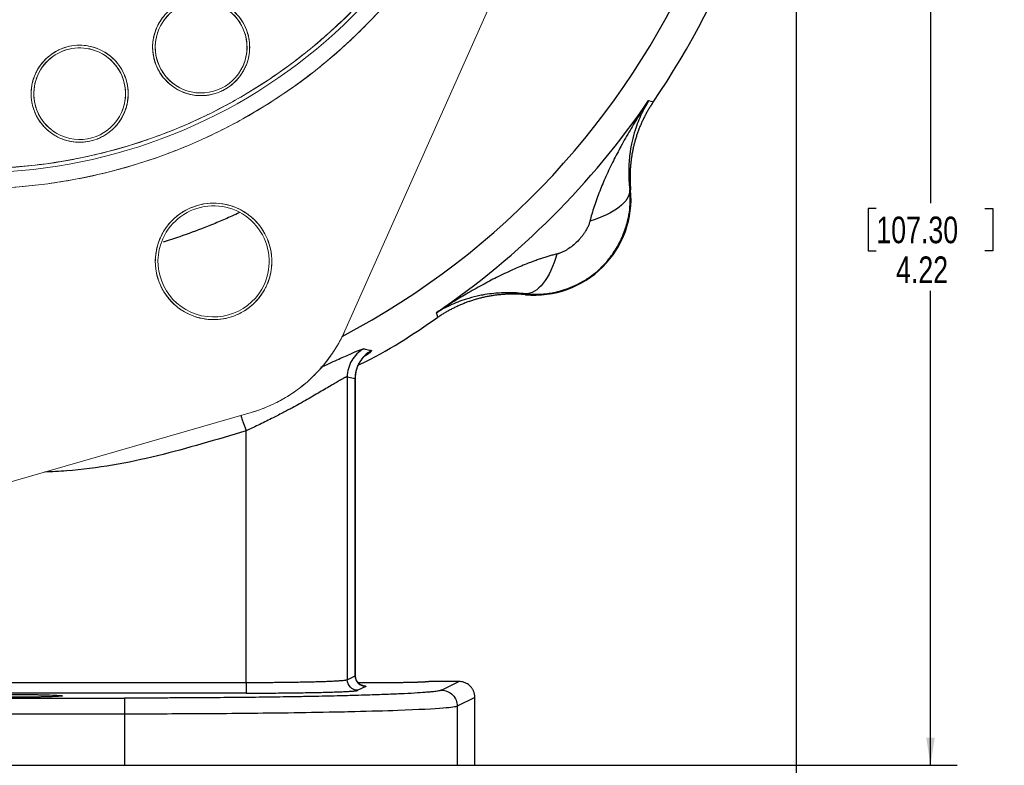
# Model space of a CAD drawing. Header units: inches. Extents: x 0.3 to 34.1, y 0.2 to 21.7.
# Tile 9 of 36: x 7.9 to 12.5, y 5 to 8.5. Entities that reach past the tile are written whole.
import ezdxf

# ---------------------------------------------------------------- set-up
doc = ezdxf.new("R2010")
doc.units = ezdxf.units.IN
doc.header["$MEASUREMENT"] = 0
doc.layers.add('SLD-0', color=7, linetype='Continuous', lineweight=25)
doc.styles.add('SLDTEXTSTYLE0', font='TXT', dxfattribs={"width": 0.75})
doc.dimstyles.new('SLDDIMSTYLE0', dxfattribs={"dimtxt": 0.125, "dimasz": 0.13, "dimexe": 0, "dimexo": 0.0625, "dimgap": 0.03125, "dimtad": 0, "dimtih": 1, "dimtoh": 1, "dimlfac": 0.8, "dimrnd": 1e-09, "dimzin": 12, "dimdsep": 46, "dimtxsty": 'SLDTEXTSTYLE0', "dimsah": 1, "dimcen": 0.09, "dimadec": 0, "dimazin": 3, "dimtfac": 1, "dimtofl": 0, "dimtmove": 0, "dimatfit": 3, "dimfxl": 1, "dimfrac": 2, "dimtolj": 1, "dimtzin": 12, "dimarcsym": 0})

# ---------------------------------------------------------------- blocks, each defined once
blk = doc.blocks.new('_D')
at = {"layer": 'SLD-0'}
for p, q in [((11.5481, 10.2186), (11.5481, 1.9743)), ((6.1356, 5.4623), (6.1356, 1.9743)), ((9.069, 2.2793), (9.0309, 2.2793)), ((9.0309, 2.2793), (9.0309, 2.0809)), ((9.577, 2.2793), (9.6151, 2.2793)), ((9.6151, 2.2793), (9.6151, 2.0809)), ((6.1356, 2.0993), (8.9213, 2.0993)), ((9.0309, 2.0809), (9.069, 2.0809)), ((9.6151, 2.0809), (9.577, 2.0809)), ((11.5481, 2.0993), (9.7247, 2.0993))]:
    blk.add_line(p, q, dxfattribs=at)
for points in [[(6.1356, 2.0993), (6.2656, 2.0793), (6.2656, 2.1193)], [(11.5481, 2.0993), (11.4181, 2.1193), (11.4181, 2.0793)]]:
    blk.add_solid(points, dxfattribs=at)
at = {"layer": 'SLD-0', "char_height": 0.125, "attachment_point": 1, "style": 'SLDTEXTSTYLE0'}
for s, insert in [('109.98', (9.069, 2.242)), ('4.33', (9.1614, 2.055))]:
    blk.add_mtext(s, dxfattribs=dict(at, insert=insert))
blk = doc.blocks.new('_D_2')
at = {"layer": 'SLD-0'}
for p, q in [((6.1356, 5.4623), (6.1356, 2.4468)), ((10.0418, 4.9379), (10.0418, 2.4468)), ((7.868, 2.7518), (7.8299, 2.7518)), ((7.8299, 2.7518), (7.8299, 2.5533)), ((8.2836, 2.7518), (8.3217, 2.7518)), ((8.3217, 2.7518), (8.3217, 2.5533)), ((6.1356, 2.5718), (7.7203, 2.5718)), ((7.8299, 2.5533), (7.868, 2.5533)), ((8.3217, 2.5533), (8.2836, 2.5533)), ((10.0418, 2.5718), (8.4313, 2.5718))]:
    blk.add_line(p, q, dxfattribs=at)
for points in [[(6.1356, 2.5718), (6.2656, 2.5518), (6.2656, 2.5918)], [(10.0418, 2.5718), (9.9118, 2.5918), (9.9118, 2.5518)]]:
    blk.add_solid(points, dxfattribs=at)
at = {"layer": 'SLD-0', "char_height": 0.125, "attachment_point": 1, "style": 'SLDTEXTSTYLE0'}
for s, insert in [('79.38', (7.868, 2.7145)), ('3.13', (7.9142, 2.5275))]:
    blk.add_mtext(s, dxfattribs=dict(at, insert=insert))
blk = doc.blocks.new('_D_5')
at = {"layer": 'SLD-0'}
for p, q in [((8.7343, 10.2686), (12.303, 10.2686)), ((12.178, 10.2686), (12.178, 7.6237)), ((11.924, 7.5983), (11.8859, 7.5983)), ((11.8859, 7.5983), (11.8859, 7.3999)), ((12.432, 7.5983), (12.4701, 7.5983)), ((12.4701, 7.5983), (12.4701, 7.3999)), ((11.8859, 7.3999), (11.924, 7.3999)), ((12.4701, 7.3999), (12.432, 7.3999)), ((12.178, 4.9879), (12.178, 7.2128)), ((8.4492, 4.9879), (12.303, 4.9879))]:
    blk.add_line(p, q, dxfattribs=at)
for points in [[(12.178, 10.2686), (12.158, 10.1386), (12.198, 10.1386)], [(12.178, 4.9879), (12.198, 5.1179), (12.158, 5.1179)]]:
    blk.add_solid(points, dxfattribs=at)
at = {"layer": 'SLD-0', "char_height": 0.125, "attachment_point": 1, "style": 'SLDTEXTSTYLE0'}
for s, insert in [('107.30', (11.924, 7.561)), ('4.22', (12.0164, 7.374))]:
    blk.add_mtext(s, dxfattribs=dict(at, insert=insert))

msp = doc.modelspace()

# ---------------------------------------------------------------- linework, layer by layer
at = {"color": 144, "linetype": 'Continuous', "lineweight": 18}
for p, q in [((10.2385, 8.8333), (9.4327, 7.0254)), ((8.9924, 6.6421), (6.9979, 6.0667))]:
    msp.add_line(p, q, dxfattribs=at)
at = {"color": 7, "linetype": 'Continuous', "lineweight": 25}
for p, q in [((10.8565, 8.1047), (10.867, 8.1015)), ((10.867, 8.1015), (10.878, 8.0982)), ((10.7681, 7.6873), (10.772, 7.687)), ((10.2797, 7.1947), (10.2795, 7.1987)), ((9.8652, 7.0997), (9.862, 7.1103)), ((9.8686, 7.0888), (9.8652, 7.0997)), ((9.4435, 6.8094), (9.4435, 5.3894)), ((9.4435, 6.8094), (9.4806, 6.8016)), ((9.4806, 6.8016), (9.4806, 5.4079)), ((9.4812, 5.403), (9.4812, 6.8052)), ((8.9691, 5.3764), (8.9691, 6.5565)), ((9.4435, 5.3894), (9.4806, 5.4079)), ((7.4576, 5.3764), (8.9691, 5.3764)), ((9.5305, 5.358), (9.4934, 5.3394)), ((9.5731, 5.3743), (9.495, 5.3747)), ((9.8275, 5.381), (9.8275, 5.3812)), ((9.9668, 5.381), (9.8275, 5.381)), ((9.8847, 5.34), (9.9668, 5.381)), ((8.9691, 5.3264), (7.4576, 5.3264)), ((3.8719, 5.3031), (8.3992, 5.3031)), ((10.0418, 5.3061), (9.9596, 5.265)), ((9.9596, 5.265), (9.9596, 4.9879)), ((10.0418, 4.9879), (10.0418, 5.3061)), ((8.3992, 5.2281), (3.8719, 5.2281)), ((8.3992, 5.2281), (8.3992, 4.9879)), ((3.8719, 4.9879), (8.3992, 4.9879)), ((8.1087, 4.9878), (8.1087, 4.9879)), ((9.9596, 4.9879), (10.0418, 4.9879))]:
    msp.add_line(p, q, dxfattribs=at)
at = {"color": 8, "linetype": 'Continuous', "lineweight": 25}
for p, q in [((9.4806, 6.8016), (9.4787, 6.799)), ((9.4806, 5.4079), (9.4797, 5.4088)), ((9.4798, 5.4087), (9.4806, 5.4079))]:
    msp.add_line(p, q, dxfattribs=at)
at = {"color": 7, "linetype": 'Continuous', "lineweight": 25}
for centre, radius, start, end in [((7.6981, 10.2686), 3.85, 325.6839, 20.6391), ((7.6981, 10.2686), 3.8286, 304.4163, 325.5837), ((10.3223, 7.6444), 0.4517, 264.581, 5.4189)]:
    msp.add_arc(centre, radius, start, end, dxfattribs=at)
at = {"color": 144, "linetype": 'Continuous', "lineweight": 18}
for centre, radius, start, end in [((7.6981, 10.2686), 2.4825, 155.9786, 335.9786), ((7.6981, 10.2686), 2.5762, 162.1481, 329.8091), ((7.6981, 10.2686), 2.5012, 162.1826, 329.7746), ((8.7586, 8.3554), 0.215, 65.9786, 245.9786), ((8.7586, 8.3554), 0.2275, 335.9786, 155.9786), ((8.7586, 8.3554), 0.215, 335.9786, 155.9786), ((8.7586, 8.3554), 0.215, 245.9786, 65.9786), ((8.7586, 8.3554), 0.2275, 155.9786, 335.9786), ((8.7586, 8.3554), 0.215, 155.9786, 335.9786), ((8.1891, 8.137), 0.2275, 335.9786, 155.9786), ((8.1891, 8.137), 0.215, 65.9786, 245.9786), ((8.1891, 8.137), 0.215, 335.9786, 155.9786), ((8.1891, 8.137), 0.215, 245.9786, 65.9786), ((8.1891, 8.137), 0.2275, 155.9786, 335.9786), ((8.1891, 8.137), 0.215, 155.9786, 335.9786), ((8.8169, 7.3508), 0.2731, 335.9786, 155.9786), ((8.8169, 7.3508), 0.2606, 335.9786, 155.9786), ((8.8169, 7.3508), 0.2731, 155.9786, 335.9786), ((8.8169, 7.3508), 0.2606, 155.9786, 335.9786), ((8.8005, 7.3071), 0.6921, 286.0934, 335.9786)]:
    msp.add_arc(centre, radius, start, end, dxfattribs=at)
at = {"color": 8, "linetype": 'Continuous', "lineweight": 25}
msp.add_arc((7.6981, 10.2686), 3.6954, 297.7778, 14.1793, dxfattribs=at)
at = {"color": 144, "linetype": 'Continuous', "lineweight": 18}
for points, knots in [([(9.9656, 9.2581), (9.9611, 9.248), (9.952, 9.2279), (9.9379, 9.198), (9.9235, 9.1683), (9.9087, 9.1388), (9.8934, 9.1094), (9.8778, 9.0803), (9.8618, 9.0514), (9.8454, 9.0227), (9.8286, 8.9943), (9.7848, 8.9221), (9.7093, 8.8093), (9.5888, 8.6559), (9.4511, 8.5066), (9.2892, 8.3588), (9.1081, 8.2208), (8.9006, 8.0921), (8.6739, 7.9809), (8.4236, 7.8895), (8.1562, 7.8233), (7.871, 7.7864), (7.5751, 7.7832), (7.2742, 7.8163), (6.9751, 7.8871), (6.6849, 7.9952), (6.4104, 8.1387), (6.1578, 8.3138), (5.932, 8.5154), (5.7366, 8.7377), (5.5734, 8.9744), (5.4438, 9.2175), (5.3445, 9.4648), (5.2756, 9.7077), (5.2326, 9.9481), (5.214, 10.175), (5.2158, 10.3942), (5.2347, 10.5964), (5.2682, 10.7885), (5.3044, 10.9309), (5.3357, 11.0325), (5.3569, 11.0952), (5.3798, 11.1572), (5.4041, 11.2186), (5.4218, 11.259), (5.4306, 11.2792)], [0, 0, 0, 0, 0.004244, 0.008485, 0.012723, 0.016961, 0.021197, 0.025434, 0.029672, 0.033911, 0.038152, 0.042397, 0.066377, 0.090362, 0.117389, 0.14442, 0.174644, 0.204872, 0.238253, 0.271637, 0.307212, 0.344072, 0.382028, 0.42085, 0.460272, 0.5, 0.539729, 0.579151, 0.617973, 0.655929, 0.692789, 0.728363, 0.761745, 0.795129, 0.825354, 0.855581, 0.882608, 0.909639, 0.933619, 0.957604, 0.966089, 0.974565, 0.983038, 0.991514, 1, 1, 1, 1]), ([(5.2459, 11.0584), (5.2422, 11.0467), (5.2347, 11.0231), (5.2241, 10.9877), (5.2141, 10.9521), (5.2045, 10.9165), (5.1955, 10.8807), (5.187, 10.8448), (5.179, 10.8087), (5.1715, 10.7726), (5.1646, 10.7363), (5.1581, 10.6999), (5.1522, 10.6634), (5.1372, 10.5622), (5.1214, 10.3949), (5.1206, 10.1587), (5.1416, 9.9206), (5.1857, 9.6814), (5.2526, 9.4459), (5.3422, 9.2166), (5.4531, 8.9968), (5.5838, 8.7899), (5.7325, 8.5973), (5.8958, 8.4227), (6.0722, 8.2657), (6.2568, 8.1292), (6.4494, 8.0115), (6.6481, 7.9126), (6.8544, 7.831), (7.0707, 7.7665), (7.2956, 7.7204), (7.5304, 7.6942), (7.7694, 7.6895), (8.0119, 7.7077), (8.2532, 7.7488), (8.4908, 7.8133), (8.7213, 7.9), (8.9411, 8.0077), (9.1485, 8.1348), (9.3396, 8.2784), (9.5147, 8.4369), (9.6345, 8.567), (9.7105, 8.6597), (9.7495, 8.7097), (9.7872, 8.7606), (9.8236, 8.8123), (9.8587, 8.865), (9.8926, 8.9185), (9.9141, 8.9549), (9.9249, 8.9731)], [0, 0, 0, 0, 0.004912, 0.009818, 0.014721, 0.01962, 0.024518, 0.029414, 0.034311, 0.039209, 0.044109, 0.049012, 0.053919, 0.058831, 0.08976, 0.120692, 0.152728, 0.184767, 0.217386, 0.250009, 0.282628, 0.315251, 0.347287, 0.379326, 0.410255, 0.441188, 0.470592, 0.5, 0.529405, 0.558813, 0.589742, 0.620675, 0.652711, 0.68475, 0.717369, 0.749992, 0.782611, 0.815234, 0.84727, 0.879309, 0.910238, 0.94117, 0.949587, 0.957991, 0.966387, 0.974781, 0.983178, 0.991583, 1, 1, 1, 1]), ([(8.9664, 8.2628), (8.9678, 8.2661), (8.9707, 8.2727), (8.9743, 8.2828), (8.9775, 8.293), (8.9802, 8.3033), (8.9824, 8.3138), (8.9841, 8.3243), (8.9853, 8.335), (8.9863, 8.3498), (8.9861, 8.3688), (8.9836, 8.3918), (8.9787, 8.4146), (8.969, 8.4444), (8.9513, 8.4793), (8.9229, 8.5148), (8.8893, 8.5433), (8.8518, 8.5644), (8.811, 8.5783), (8.7673, 8.5842), (8.7218, 8.5815), (8.6842, 8.5714), (8.6555, 8.5587), (8.6353, 8.5471), (8.6165, 8.5335), (8.5996, 8.5186), (8.5846, 8.5025), (8.5716, 8.4855), (8.5601, 8.4674), (8.5539, 8.4545), (8.5508, 8.448)], [0, 0, 0, 0, 0.0151264, 0.0301532, 0.0451137, 0.0600413, 0.0749702, 0.089934, 0.1049664, 0.1201006, 0.1522592, 0.184454, 0.2172969, 0.2501767, 0.3158115, 0.3800824, 0.440031, 0.5000163, 0.5599649, 0.6199501, 0.684221, 0.7498558, 0.7826986, 0.8155785, 0.847737, 0.8799319, 0.9100773, 0.939957, 0.9698412, 1, 1, 1, 1]), ([(8.5508, 8.448), (8.5494, 8.4447), (8.5466, 8.4381), (8.5429, 8.428), (8.5397, 8.4178), (8.537, 8.4075), (8.5348, 8.397), (8.5331, 8.3865), (8.5319, 8.3758), (8.531, 8.361), (8.5311, 8.342), (8.5336, 8.319), (8.5385, 8.2962), (8.5482, 8.2664), (8.5659, 8.2316), (8.5943, 8.196), (8.6279, 8.1675), (8.6655, 8.1464), (8.7062, 8.1326), (8.75, 8.1266), (8.7954, 8.1293), (8.8331, 8.1394), (8.8617, 8.1521), (8.8819, 8.1638), (8.9008, 8.1773), (8.9176, 8.1922), (8.9326, 8.2083), (8.9457, 8.2253), (8.9571, 8.2434), (8.9633, 8.2563), (8.9664, 8.2628)], [0, 0, 0, 0, 0.015126, 0.030153, 0.045114, 0.060041, 0.07497, 0.089934, 0.104966, 0.120101, 0.152259, 0.184454, 0.217297, 0.250177, 0.315812, 0.380082, 0.440031, 0.500016, 0.559965, 0.61995, 0.684221, 0.749856, 0.782699, 0.815578, 0.847737, 0.879932, 0.910077, 0.939957, 0.969841, 1, 1, 1, 1]), ([(8.3969, 8.0444), (8.3983, 8.0477), (8.4012, 8.0543), (8.4048, 8.0644), (8.408, 8.0746), (8.4107, 8.0849), (8.4129, 8.0953), (8.4146, 8.1059), (8.4158, 8.1166), (8.4168, 8.1314), (8.4166, 8.1503), (8.4141, 8.1734), (8.4092, 8.1962), (8.3995, 8.226), (8.3818, 8.2608), (8.3535, 8.2963), (8.3198, 8.3249), (8.2823, 8.346), (8.2415, 8.3598), (8.1978, 8.3657), (8.1524, 8.3631), (8.1147, 8.3529), (8.086, 8.3402), (8.0658, 8.3286), (8.047, 8.3151), (8.0301, 8.3002), (8.0151, 8.2841), (8.0021, 8.2671), (7.9906, 8.249), (7.9844, 8.2361), (7.9813, 8.2296)], [0, 0, 0, 0, 0.015126, 0.030153, 0.045114, 0.060041, 0.07497, 0.089934, 0.104966, 0.120101, 0.152259, 0.184454, 0.217297, 0.250177, 0.315812, 0.380082, 0.440031, 0.500016, 0.559965, 0.61995, 0.684221, 0.749856, 0.782699, 0.815578, 0.847737, 0.879932, 0.910077, 0.939957, 0.969841, 1, 1, 1, 1]), ([(7.9813, 8.2296), (7.9799, 8.2263), (7.9771, 8.2197), (7.9734, 8.2096), (7.9702, 8.1994), (7.9675, 8.189), (7.9653, 8.1786), (7.9636, 8.168), (7.9624, 8.1573), (7.9615, 8.1425), (7.9616, 8.1236), (7.9641, 8.1006), (7.969, 8.0777), (7.9787, 8.0479), (7.9964, 8.0131), (8.0248, 7.9776), (8.0584, 7.949), (8.096, 7.928), (8.1367, 7.9141), (8.1805, 7.9082), (8.2259, 7.9108), (8.2636, 7.921), (8.2922, 7.9337), (8.3124, 7.9453), (8.3313, 7.9588), (8.3481, 7.9738), (8.3631, 7.9898), (8.3762, 8.0068), (8.3876, 8.025), (8.3938, 8.0379), (8.3969, 8.0444)], [0, 0, 0, 0, 0.0151264, 0.0301532, 0.0451137, 0.0600413, 0.0749702, 0.089934, 0.1049664, 0.1201006, 0.1522592, 0.184454, 0.2172969, 0.2501767, 0.3158115, 0.3800824, 0.440031, 0.5000163, 0.5599649, 0.6199501, 0.684221, 0.7498558, 0.7826986, 0.8155785, 0.847737, 0.8799319, 0.9100773, 0.939957, 0.9698412, 1, 1, 1, 1]), ([(9.0664, 7.2396), (9.0677, 7.2427), (9.0704, 7.2488), (9.0739, 7.2581), (9.0771, 7.2676), (9.08, 7.2772), (9.0839, 7.2921), (9.0878, 7.3128), (9.0902, 7.3396), (9.09, 7.3668), (9.086, 7.4038), (9.0737, 7.4493), (9.0483, 7.4995), (9.0139, 7.5425), (8.9734, 7.5766), (8.9287, 7.6017), (8.8803, 7.6181), (8.8278, 7.6255), (8.7728, 7.6222), (8.7184, 7.6076), (8.6765, 7.5863), (8.6463, 7.5646), (8.6258, 7.5466), (8.6075, 7.5269), (8.5935, 7.5084), (8.5827, 7.4916), (8.5745, 7.4771), (8.5698, 7.467), (8.5674, 7.462)], [0, 0, 0, 0, 0.011673, 0.023324, 0.03497, 0.046627, 0.058309, 0.08919, 0.120101, 0.15227, 0.184469, 0.250118, 0.315768, 0.380053, 0.441772, 0.500003, 0.558234, 0.619953, 0.684238, 0.749887, 0.815537, 0.847705, 0.879904, 0.910785, 0.941696, 0.961136, 0.980547, 1, 1, 1, 1]), ([(8.5674, 7.462), (8.5661, 7.4589), (8.5635, 7.4528), (8.5599, 7.4434), (8.5567, 7.434), (8.5538, 7.4244), (8.5499, 7.4094), (8.546, 7.3888), (8.5436, 7.362), (8.5438, 7.3347), (8.5478, 7.2978), (8.5601, 7.2523), (8.5855, 7.2021), (8.6199, 7.159), (8.6604, 7.1249), (8.7051, 7.0999), (8.7536, 7.0834), (8.806, 7.0761), (8.8611, 7.0793), (8.9154, 7.0939), (8.9574, 7.1152), (8.9876, 7.1369), (9.008, 7.155), (9.0263, 7.1747), (9.0404, 7.1932), (9.0511, 7.21), (9.0593, 7.2245), (9.064, 7.2346), (9.0664, 7.2396)], [0, 0, 0, 0, 0.011673, 0.023324, 0.03497, 0.046627, 0.058309, 0.08919, 0.120101, 0.15227, 0.184469, 0.250118, 0.315768, 0.380053, 0.441772, 0.500003, 0.558234, 0.619953, 0.684238, 0.749887, 0.815537, 0.847705, 0.879904, 0.910785, 0.941696, 0.961136, 0.980547, 1, 1, 1, 1]), ([(9.4327, 7.0254), (9.4301, 7.0197), (9.425, 7.0084), (9.4167, 6.9917), (9.408, 6.9753), (9.3989, 6.9591), (9.3893, 6.9432), (9.3794, 6.9275), (9.3689, 6.9121), (9.3469, 6.8813), (9.3106, 6.8372), (9.2558, 6.784), (9.1956, 6.7371), (9.1416, 6.704), (9.0968, 6.6812), (9.0628, 6.6663), (9.028, 6.653), (9.0043, 6.6458), (8.9924, 6.6421)], [0, 0, 0, 0, 0.0309572, 0.0618487, 0.0926967, 0.1235235, 0.1543517, 0.1852037, 0.2161017, 0.2470682, 0.3735183, 0.500011, 0.6264611, 0.7529538, 0.8147971, 0.8764663, 0.9381409, 1, 1, 1, 1])]:
    msp.add_open_spline(points, degree=3, knots=knots, dxfattribs=at)
at = {"color": 7, "linetype": 'Continuous', "lineweight": 25}
for points, knots in [([(10.8565, 8.1047), (10.8505, 8.0957), (10.8395, 8.079), (10.8247, 8.0559), (10.8082, 8.0297), (10.7899, 8), (10.7611, 7.9518), (10.728, 7.8936), (10.6901, 7.8215), (10.6567, 7.7517), (10.6311, 7.6915), (10.6131, 7.6441), (10.6008, 7.6082), (10.5901, 7.5737), (10.5842, 7.5509), (10.5814, 7.5398)], [0, 0, 0, 0, 0.05204, 0.095877, 0.131511, 0.200819, 0.262906, 0.400576, 0.521414, 0.651572, 0.768729, 0.831202, 0.890559, 0.946818, 1, 1, 1, 1]), ([(10.8565, 8.1047), (10.8442, 8.0849), (10.8331, 8.0641), (10.8115, 8.018), (10.8015, 7.9923), (10.7878, 7.949), (10.7832, 7.932), (10.7773, 7.9059), (10.7755, 7.8971), (10.7712, 7.8739), (10.7691, 7.8595), (10.7647, 7.8213), (10.7632, 7.797), (10.7629, 7.7445), (10.7645, 7.7161), (10.7681, 7.6873)], [-1.669903, -1.669903, -1.669903, -1.669903, -1.37767, -1.37767, -1.04369, -1.04369, -0.834952, -0.834952, -0.730583, -0.730583, -0.563592, -0.563592, -0.296408, -0.296408, 0, 0, 0, 0]), ([(10.878, 8.0982), (10.8746, 8.0932), (10.8679, 8.0832), (10.8584, 8.0678), (10.8493, 8.0522), (10.8407, 8.0364), (10.8326, 8.0202), (10.8249, 8.0039), (10.8177, 7.9874), (10.8109, 7.9706), (10.8047, 7.9537), (10.7989, 7.9366), (10.7937, 7.9193), (10.7889, 7.9019), (10.7847, 7.8844), (10.7809, 7.8667), (10.7777, 7.8489), (10.775, 7.8311), (10.7728, 7.8132), (10.7711, 7.7952), (10.77, 7.7772), (10.7693, 7.7592), (10.7692, 7.7411), (10.7696, 7.7231), (10.7705, 7.705), (10.7715, 7.693), (10.772, 7.687)], [0, 0, 0, 0, 0.041668, 0.083337, 0.125005, 0.166674, 0.208344, 0.250013, 0.291682, 0.33335, 0.375017, 0.416682, 0.458345, 0.500008, 0.541671, 0.583334, 0.624999, 0.666665, 0.708332, 0.749999, 0.791667, 0.833335, 0.875002, 0.916668, 0.958334, 1, 1, 1, 1]), ([(10.3232, 7.1964), (10.3279, 7.1965), (10.3393, 7.1966), (10.359, 7.1976), (10.3841, 7.2001), (10.4145, 7.2052), (10.45, 7.2139), (10.4902, 7.2277), (10.5342, 7.248), (10.5809, 7.2762), (10.6282, 7.3138), (10.6731, 7.3623), (10.713, 7.4215), (10.7434, 7.4867), (10.7618, 7.5502), (10.7695, 7.6034), (10.7707, 7.6432), (10.7697, 7.6696), (10.7685, 7.6828), (10.7681, 7.6873)], [0, 0, 0, 0, 0.019315, 0.04585, 0.079731, 0.121054, 0.17, 0.22681, 0.291579, 0.364339, 0.445075, 0.533154, 0.6283, 0.73006, 0.821087, 0.893011, 0.946297, 0.981636, 1, 1, 1, 1]), ([(10.7681, 7.6873), (10.7689, 7.66), (10.7514, 7.6308), (10.6855, 7.5788), (10.6371, 7.5558), (10.5814, 7.5398)], [0, 0, 0, 0, 0.5, 0.5, 1, 1, 1, 1]), ([(10.5814, 7.5398), (10.5808, 7.5375), (10.5796, 7.5329), (10.5771, 7.5258), (10.5743, 7.5186), (10.5709, 7.5112), (10.5671, 7.5036), (10.562, 7.4946), (10.5554, 7.4841), (10.547, 7.4724), (10.5378, 7.4608), (10.5246, 7.4459), (10.5065, 7.4287), (10.4869, 7.4139), (10.4711, 7.4039), (10.4596, 7.3976), (10.4483, 7.3924), (10.4408, 7.3896), (10.4371, 7.3883)], [0, 0, 0, 0, 0.034106, 0.069301, 0.105715, 0.143465, 0.182656, 0.22338, 0.287438, 0.353577, 0.421831, 0.490334, 0.627608, 0.763106, 0.826478, 0.886876, 0.944602, 1, 1, 1, 1]), ([(10.4371, 7.3883), (10.4354, 7.3878), (10.432, 7.3867), (10.4286, 7.3858), (10.4269, 7.3854)], [0, 0, 0, 0, 0.50893, 1, 1, 1, 1]), ([(10.4269, 7.3854), (10.4207, 7.3838), (10.4079, 7.3806), (10.3887, 7.3751), (10.369, 7.3692), (10.3489, 7.3626), (10.3284, 7.3555), (10.3074, 7.3479), (10.2701, 7.3335), (10.2151, 7.3101), (10.1453, 7.2766), (10.0732, 7.2387), (10.0149, 7.2057), (9.9667, 7.1769), (9.9333, 7.1563), (9.898, 7.1339), (9.8751, 7.1188), (9.862, 7.1103)], [0, 0, 0, 0, 0.030015, 0.061031, 0.093053, 0.126085, 0.160131, 0.195194, 0.231277, 0.34843, 0.47859, 0.599424, 0.737096, 0.79918, 0.868491, 0.925015, 1, 1, 1, 1]), ([(10.4269, 7.3854), (10.4109, 7.3297), (10.3651, 7.2331), (10.3068, 7.198), (10.2795, 7.1987)], [0, 0, 0, 0, 0.5, 0.9999998, 0.9999998, 0.9999998, 0.9999998]), ([(10.2795, 7.1987), (10.2506, 7.2022), (10.2222, 7.2038), (10.1697, 7.2036), (10.1455, 7.2021), (10.1072, 7.1977), (10.0928, 7.1955), (10.0697, 7.1913), (10.0609, 7.1895), (10.0348, 7.1835), (10.0177, 7.1789), (9.9744, 7.1653), (9.9487, 7.1552), (9.9026, 7.1337), (9.8819, 7.1225), (9.862, 7.1103)], [-0.001686, -0.001686, -0.001686, -0.001686, 0.294721, 0.294721, 0.561906, 0.561906, 0.728896, 0.728896, 0.833265, 0.833265, 1.042003, 1.042003, 1.375984, 1.375984, 1.668217, 1.668217, 1.668217, 1.668217]), ([(10.2797, 7.1947), (10.2737, 7.1952), (10.2617, 7.1963), (10.2437, 7.1971), (10.2256, 7.1976), (10.2076, 7.1974), (10.1895, 7.1968), (10.1715, 7.1956), (10.1536, 7.1939), (10.1356, 7.1917), (10.1178, 7.189), (10.1, 7.1858), (10.0824, 7.1821), (10.0648, 7.1778), (10.0474, 7.1731), (10.0302, 7.1678), (10.0131, 7.162), (9.9961, 7.1558), (9.9794, 7.1491), (9.9628, 7.1418), (9.9465, 7.1342), (9.9304, 7.126), (9.9145, 7.1174), (9.8989, 7.1083), (9.8836, 7.0988), (9.8736, 7.0921), (9.8686, 7.0888)], [0, 0, 0, 0, 0.041666, 0.083332, 0.124998, 0.166665, 0.208333, 0.250001, 0.291668, 0.333335, 0.375001, 0.416666, 0.458329, 0.499992, 0.541655, 0.583318, 0.624984, 0.66665, 0.708318, 0.749987, 0.791656, 0.833326, 0.874995, 0.916663, 0.958332, 1, 1, 1, 1]), ([(10.2795, 7.1987), (10.2843, 7.1982), (10.2939, 7.1974), (10.3085, 7.1966), (10.3183, 7.1965), (10.3232, 7.1964)], [0, 0, 0, 0, 0.330677, 0.664007, 1, 1, 1, 1]), ([(9.4959, 6.8647), (9.4987, 6.866), (9.6303, 6.9267), (9.7507, 7.0086), (9.8686, 7.0888)], [0, 0, 0, 0, 0.021248, 1, 1, 1, 1]), ([(9.5212, 6.9408), (9.4978, 6.928), (9.4581, 6.8895), (9.4435, 6.8361), (9.4435, 6.8094)], [-0.9999995, -0.9999995, -0.9999995, -0.9999995, -0.5, 0.0000003, 0.0000003, 0.0000003, 0.0000003]), ([(9.5212, 6.9408), (9.5235, 6.9403), (9.5257, 6.9398), (9.5336, 6.938), (9.5383, 6.9369), (9.546, 6.9352), (9.5489, 6.9345), (9.5537, 6.9334), (9.5556, 6.933), (9.5574, 6.9326)], [1.292114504, 1.292114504, 1.292114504, 1.292114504, 1.292694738, 1.292694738, 1.294648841, 1.294648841, 1.297775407, 1.297775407, 1.301243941, 1.301243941, 1.301243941, 1.301243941]), ([(9.4812, 6.7994), (9.4814, 6.8062), (9.4818, 6.8198), (9.4855, 6.8374), (9.4898, 6.851), (9.4939, 6.8612), (9.4988, 6.871), (9.5059, 6.8831), (9.5093, 6.8876), (9.5116, 6.8908)], [0, 0, 0, 0, 0.15203, 0.304943, 0.387191, 0.479399, 0.587572, 0.717027, 1, 1, 1, 1]), ([(9.4435, 6.8094), (9.4432, 6.8094), (9.4427, 6.8095), (9.4414, 6.8093), (9.4397, 6.8088), (9.4377, 6.808), (9.4353, 6.807), (9.4326, 6.8057), (9.4269, 6.8029), (9.4164, 6.7972), (9.3986, 6.787), (9.3767, 6.774), (9.3428, 6.7538), (9.2919, 6.7236), (9.2345, 6.6908), (9.1834, 6.6627), (9.14, 6.6396), (9.0962, 6.6172), (9.0573, 6.5979), (9.0262, 6.5829), (8.9969, 6.5691), (8.9781, 6.5606), (8.9691, 6.5565)], [0, 0, 0, 0, 0.017274, 0.03459, 0.051957, 0.069381, 0.08687, 0.104429, 0.122067, 0.182284, 0.24473, 0.305065, 0.36888, 0.494197, 0.620531, 0.675241, 0.747306, 0.825901, 0.873912, 0.919552, 0.96158, 1, 1, 1, 1]), ([(9.4806, 5.4079), (9.4806, 5.3949), (9.486, 5.3819), (9.5045, 5.3634), (9.5175, 5.358), (9.5305, 5.358)], [0, 0, 0, 0, 0.5, 0.5, 1, 1, 1, 1]), ([(9.5163, 5.3616), (9.5164, 5.3616), (9.5166, 5.3616), (9.5133, 5.3624), (9.5083, 5.3644), (9.5022, 5.3679), (9.4962, 5.3728), (9.4894, 5.3806), (9.4828, 5.3926), (9.4817, 5.4034), (9.4812, 5.4086)], [0, 0, 0, 0, 0.127932, 0.288287, 0.415205, 0.521347, 0.6149, 0.700492, 0.855264, 1, 1, 1, 1]), ([(8.9691, 5.3764), (8.9743, 5.3764), (8.9847, 5.3764), (9.0004, 5.3764), (9.0161, 5.3764), (9.0318, 5.3765), (9.0475, 5.3766), (9.0632, 5.3766), (9.0789, 5.3767), (9.0945, 5.3769), (9.1101, 5.377), (9.1256, 5.3771), (9.1409, 5.3773), (9.1561, 5.3775), (9.1712, 5.3777), (9.1861, 5.3779), (9.2008, 5.3781), (9.2152, 5.3784), (9.2295, 5.3786), (9.2434, 5.3789), (9.2571, 5.3792), (9.2705, 5.3795), (9.2835, 5.3798), (9.3026, 5.3803), (9.3272, 5.381), (9.3557, 5.3821), (9.3817, 5.3832), (9.3994, 5.3843), (9.4111, 5.3851), (9.4185, 5.3856), (9.4254, 5.3863), (9.4318, 5.387), (9.4371, 5.3877), (9.4414, 5.3885), (9.4428, 5.3891), (9.4435, 5.3894)], [0, 0, 0, 0, 0.021619, 0.043344, 0.065174, 0.08711, 0.109151, 0.131297, 0.153549, 0.175906, 0.198369, 0.220937, 0.24361, 0.26639, 0.289274, 0.312265, 0.33536, 0.358562, 0.381869, 0.405282, 0.4288, 0.452424, 0.476154, 0.49999, 0.560279, 0.623591, 0.689927, 0.759284, 0.786153, 0.815528, 0.84741, 0.881798, 0.918693, 0.958093, 1, 1, 1, 1]), ([(8.9691, 5.3764), (8.9691, 5.3635), (8.9691, 5.3507), (8.9691, 5.3323), (8.9691, 5.3267), (8.9691, 5.3264)], [0, 0, 0, 0, 0.5, 0.5, 1, 1, 1, 1]), ([(9.4934, 5.3394), (9.4803, 5.3394), (9.4674, 5.3448), (9.4489, 5.3633), (9.4435, 5.3763), (9.4435, 5.3894)], [0, 0, 0, 0, 0.5, 0.5, 1, 1, 1, 1]), ([(9.8275, 5.381), (9.8274, 5.3809), (9.8273, 5.3807), (9.8266, 5.3804), (9.8254, 5.3801), (9.8238, 5.3799), (9.8218, 5.3796), (9.8194, 5.3794), (9.8168, 5.3791), (9.8138, 5.3789), (9.8106, 5.3786), (9.8072, 5.3784), (9.8035, 5.3782), (9.7997, 5.378), (9.7957, 5.3778), (9.7916, 5.3776), (9.7875, 5.3774), (9.7832, 5.3773), (9.7789, 5.3771), (9.7745, 5.377), (9.7702, 5.3768), (9.7659, 5.3767), (9.7615, 5.3765), (9.7573, 5.3764), (9.749, 5.3762), (9.7361, 5.3759), (9.7177, 5.3755), (9.6984, 5.3752), (9.6784, 5.3749), (9.6578, 5.3747), (9.6368, 5.3746), (9.6156, 5.3744), (9.5943, 5.3744), (9.5801, 5.3744), (9.5731, 5.3743)], [0, 0, 0, 0, 0.028383, 0.056162, 0.083338, 0.109911, 0.13588, 0.161245, 0.186007, 0.210165, 0.23372, 0.256672, 0.27902, 0.300764, 0.321905, 0.342443, 0.362377, 0.381707, 0.400434, 0.418557, 0.436077, 0.452993, 0.469306, 0.485015, 0.500121, 0.558359, 0.615922, 0.672811, 0.729027, 0.784568, 0.839436, 0.89363, 0.947152, 1, 1, 1, 1]), ([(10.0418, 5.3061), (10.0418, 5.3081), (10.0417, 5.312), (10.041, 5.3179), (10.0398, 5.3237), (10.0382, 5.3294), (10.0362, 5.3349), (10.0337, 5.3403), (10.0308, 5.3454), (10.0275, 5.3502), (10.0239, 5.3548), (10.0188, 5.3603), (10.0118, 5.3664), (10.0023, 5.3724), (9.9915, 5.3772), (9.9795, 5.3804), (9.9711, 5.3808), (9.9668, 5.381)], [0, 0, 0, 0, 0.050427, 0.100758, 0.150993, 0.201132, 0.251178, 0.301131, 0.350991, 0.400761, 0.450441, 0.500032, 0.590827, 0.686217, 0.786208, 0.890801, 1, 1, 1, 1]), ([(7.8543, 5.3202), (7.8581, 5.3202), (7.8655, 5.3202), (7.8767, 5.3201), (7.888, 5.3201), (7.8992, 5.3201), (7.9104, 5.32), (7.9216, 5.3199), (7.9327, 5.3198), (7.9438, 5.3197), (7.9547, 5.3196), (7.9654, 5.3195), (7.976, 5.3193), (7.9864, 5.3192), (7.9966, 5.319), (8.0065, 5.3188), (8.0161, 5.3186), (8.0254, 5.3184), (8.0515, 5.3178), (8.0932, 5.3162), (8.1149, 5.3138), (8.1008, 5.3115), (8.0717, 5.3099), (8.0416, 5.3089), (8.0173, 5.3084), (7.999, 5.308), (7.9797, 5.3077), (7.9596, 5.3074), (7.939, 5.3072), (7.918, 5.307), (7.8968, 5.3069), (7.8756, 5.3069), (7.8614, 5.3068), (7.8543, 5.3068)], [0, 0, 0, 0, 0.013983, 0.02806, 0.042232, 0.056499, 0.070861, 0.085317, 0.099869, 0.114515, 0.129256, 0.144092, 0.159023, 0.174049, 0.18917, 0.204386, 0.219697, 0.235102, 0.250603, 0.355438, 0.499554, 0.600471, 0.683793, 0.749454, 0.778644, 0.807495, 0.836009, 0.864185, 0.892023, 0.919523, 0.946686, 0.973512, 1, 1, 1, 1]), ([(9.8847, 5.34), (9.8843, 5.3398), (9.8832, 5.3393), (9.8808, 5.3385), (9.8772, 5.3376), (9.8707, 5.3362), (9.861, 5.3347), (9.8469, 5.333), (9.8335, 5.3316), (9.8202, 5.3305), (9.7988, 5.3287), (9.7601, 5.3261), (9.6957, 5.3228), (9.6175, 5.3195), (9.5398, 5.3169), (9.4733, 5.315), (9.4206, 5.3137), (9.3687, 5.3124), (9.3163, 5.3113), (9.257, 5.3102), (9.1757, 5.3087), (9.0643, 5.3071), (8.933, 5.3056), (8.821, 5.3046), (8.7308, 5.304), (8.6687, 5.3037), (8.6022, 5.3034), (8.5432, 5.3032), (8.4861, 5.3031), (8.442, 5.3031), (8.4133, 5.3031), (8.3992, 5.3031)], [0, 0, 0, 0, 0.010703, 0.0239884, 0.0399107, 0.0585563, 0.0922455, 0.1170913, 0.1480404, 0.163485, 0.1789203, 0.2407177, 0.3049196, 0.3691079, 0.4345679, 0.4725966, 0.5000461, 0.5328292, 0.5655276, 0.5898699, 0.6309936, 0.695603, 0.7593592, 0.8211515, 0.8520174, 0.8829486, 0.9052469, 0.9414701, 0.9618148, 0.9813495, 1, 1, 1, 1]), ([(8.9691, 5.3264), (8.9745, 5.3264), (8.9849, 5.3264), (9.0002, 5.3264), (9.0198, 5.3264), (9.0403, 5.3265), (9.0639, 5.3266), (9.0858, 5.3267), (9.1176, 5.3269), (9.1573, 5.3273), (9.2038, 5.3278), (9.2412, 5.3283), (9.2658, 5.3288), (9.2799, 5.3291), (9.3008, 5.3295), (9.3243, 5.33), (9.3489, 5.3306), (9.3663, 5.3311), (9.3831, 5.3317), (9.4036, 5.3324), (9.4222, 5.3332), (9.4383, 5.3339), (9.4526, 5.3348), (9.4639, 5.3355), (9.4738, 5.3363), (9.4808, 5.337), (9.487, 5.3378), (9.4914, 5.3386), (9.4927, 5.3392), (9.4934, 5.3394)], [0, 0, 0, 0, 0.020092, 0.039236, 0.05762, 0.093958, 0.11705, 0.147396, 0.17813, 0.240638, 0.304353, 0.369003, 0.401598, 0.415401, 0.434316, 0.499934, 0.531651, 0.565572, 0.596996, 0.630891, 0.695552, 0.72756, 0.759299, 0.821824, 0.844222, 0.882921, 0.924533, 0.96372, 1, 1, 1, 1]), ([(9.8847, 5.34), (9.9043, 5.3399), (9.9433, 5.3237), (9.9595, 5.2846), (9.9596, 5.265)], [-0.9996985, -0.9996985, -0.9996985, -0.9996985, -0.5, 0, 0, 0, 0]), ([(8.3992, 5.3031), (8.3992, 5.3028), (8.3992, 5.3007), (8.3992, 5.2929), (8.3992, 5.2873), (8.3992, 5.2735), (8.3992, 5.2653), (8.3992, 5.2474), (8.3992, 5.2377), (8.3992, 5.2281)], [0, 0, 0, 0, 0.25, 0.25, 0.5, 0.5, 0.75, 0.75, 1, 1, 1, 1]), ([(9.9596, 5.265), (9.9531, 5.262), (9.932, 5.2589), (9.8516, 5.2521), (9.7774, 5.2482), (9.6197, 5.2426), (9.5502, 5.2406), (9.4348, 5.2378), (9.3945, 5.237), (9.2854, 5.2349), (9.2141, 5.2337), (9.0201, 5.2311), (8.8923, 5.2299), (8.6391, 5.2284), (8.5202, 5.2281), (8.3992, 5.2281)], [-0.001964, -0.001964, -0.001964, -0.001964, 0.233262, 0.233262, 0.493546, 0.493546, 0.656223, 0.656223, 0.757897, 0.757897, 0.961243, 0.961243, 1.286598, 1.286598, 1.5165, 1.5165, 1.5165, 1.5165]), ([(8.3992, 4.9879), (8.4083, 4.9879), (8.4263, 4.9879), (8.4532, 4.9879), (8.4802, 4.9879), (8.5071, 4.9879), (8.5339, 4.9879), (8.5607, 4.9879), (8.5875, 4.9879), (8.6142, 4.9879), (8.6409, 4.9879), (8.6675, 4.9879), (8.7338, 4.9879), (8.8388, 4.9879), (8.9791, 4.9879), (9.1142, 4.9879), (9.2429, 4.9879), (9.364, 4.9879), (9.4764, 4.9879), (9.5792, 4.9879), (9.6712, 4.9879), (9.7519, 4.9879), (9.8203, 4.9879), (9.8761, 4.9879), (9.909, 4.9879), (9.9275, 4.9879), (9.9371, 4.9879), (9.9451, 4.9879), (9.9516, 4.9879), (9.9566, 4.9879), (9.9586, 4.9879), (9.9596, 4.9879)], [0, 0, 0, 0, 0.0113913, 0.0227675, 0.034132, 0.0454882, 0.0568395, 0.0681893, 0.079541, 0.090898, 0.1022636, 0.1136413, 0.1250345, 0.1875233, 0.2500236, 0.3125124, 0.3750127, 0.4375015, 0.5000018, 0.5624906, 0.6249909, 0.6874797, 0.74998, 0.8124688, 0.8749691, 0.8958409, 0.9166714, 0.9374817, 0.9582926, 0.9791251, 1, 1, 1, 1])]:
    msp.add_open_spline(points, degree=3, knots=knots, dxfattribs=at)
at = {"color": 8, "linetype": 'Continuous', "lineweight": 25}
for points, knots in [([(8.9383, 7.5794), (8.9266, 7.5739), (8.894, 7.5588), (8.8397, 7.5355), (8.7584, 7.5025), (8.6719, 7.4702), (8.6061, 7.4495), (8.58, 7.4412)], [0, 0, 0, 0, 0.101315, 0.2799751, 0.4617447, 0.7863666, 1, 1, 1, 1]), ([(9.3191, 6.8547), (9.3218, 6.8559), (9.3551, 6.8702), (9.4061, 6.8936), (9.4668, 6.9208), (9.5083, 6.9387), (9.5169, 6.9401), (9.5212, 6.9408)], [0, 0, 0, 0, 0.021903, 0.266951, 0.508141, 0.755114, 1, 1, 1, 1]), ([(9.5574, 6.9326), (9.5577, 6.9303), (9.5582, 6.9272), (9.5298, 6.909), (9.5219, 6.9039)], [0, 0, 0, 0, 0.722316, 1, 1, 1, 1]), ([(8.9445, 6.6283), (8.9468, 6.6216), (8.954, 6.6007), (8.963, 6.5744), (8.9691, 6.5565)], [0, 0, 0, 0, 0.319231, 1, 1, 1, 1]), ([(8.9691, 6.5565), (8.8316, 6.515), (8.5564, 6.4318), (8.2376, 6.3727), (8.0592, 6.3645), (8.0245, 6.3629)], [0, 0, 0, 0, 0.445924, 0.892194, 1, 1, 1, 1]), ([(9.5126, 5.362), (9.5154, 5.3618), (9.5337, 5.3605), (9.532, 5.3591), (9.5305, 5.358)], [0, 0, 0, 0, 0.152627, 1, 1, 1, 1])]:
    msp.add_open_spline(points, degree=3, knots=knots, dxfattribs=at)
at = {"color": 7, "linetype": 'Continuous', "lineweight": 25}
msp.add_open_spline([(9.5574, 6.9326), (9.5343, 6.9196), (9.495, 6.8812), (9.4806, 6.8282), (9.4806, 6.8016)], degree=3, dxfattribs=at)

# ---------------------------------------------------------------- dimensions: what is measured, and where the dimension line sits
at = {"layer": 'SLD-0'}
for base, p1, p2, picture, middle in [((6.1356, 2.0993), (11.5481, 10.2686), (6.1356, 5.5123), '_D', (9.323, 2.0993)), ((10.0418484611, 2.5717500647), (6.1355984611, 5.512266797), (10.0418484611, 4.987891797), '_D_2', (8.075825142, 2.5717500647))]:
    dim = msp.add_linear_dim(base=base, p1=p1, p2=p2, dimstyle='SLDDIMSTYLE0', dxfattribs=at)
    dim.commit()
    dim.dimension.update_dxf_attribs({"geometry": picture, "text_midpoint": middle, "dimtype": 160})
dim = msp.add_linear_dim(base=(12.178, 10.2686), p1=(8.3992, 4.9879), p2=(8.6843, 10.2686), angle=90, dimstyle='SLDDIMSTYLE0', dxfattribs=at)
dim.commit()
dim.dimension.update_dxf_attribs({"geometry": '_D_5', "text_midpoint": (12.178, 7.4183), "dimtype": 160})

doc.saveas('drawing.dxf')
